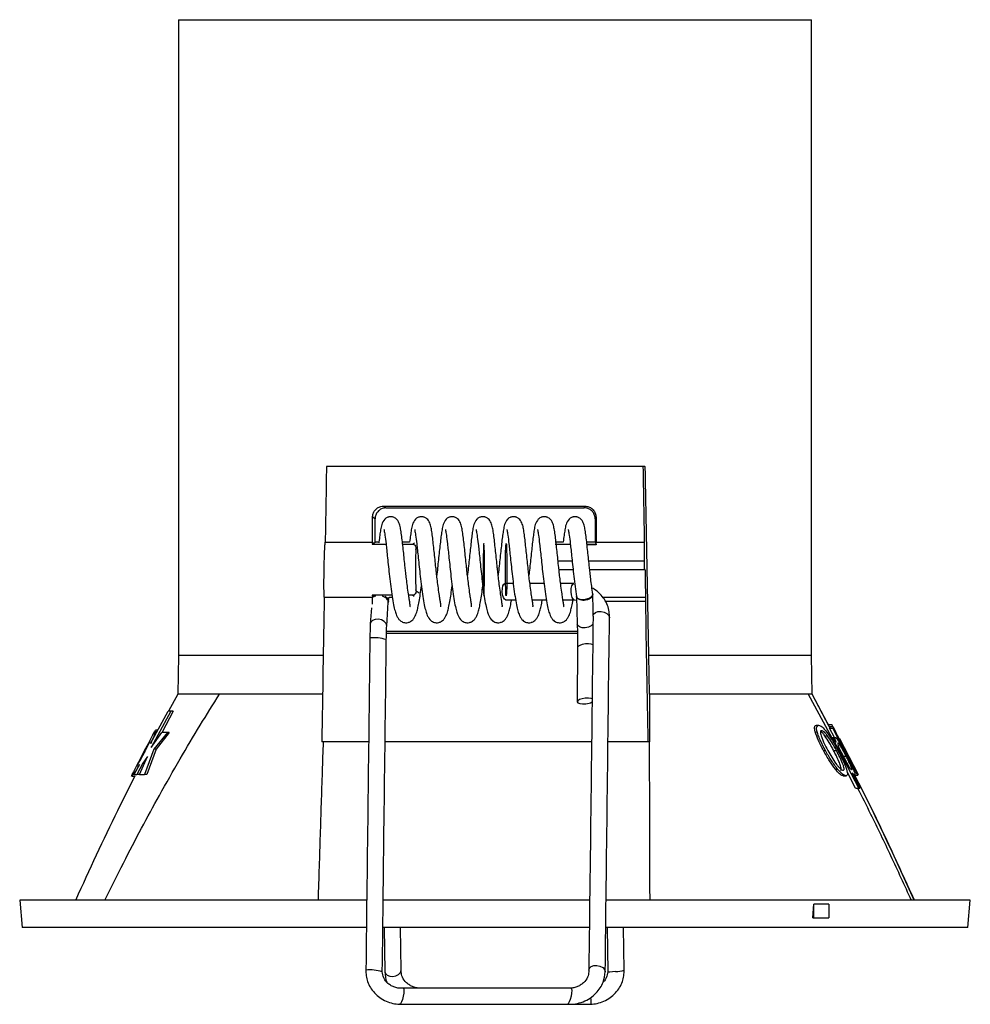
# Model space of a CAD drawing. Header units: millimetres. Extents: x 20 to 400, y 8 to 286.
# Tile 6 of 8: x 209 to 244, y 145 to 181. Entities that reach past the tile are written whole.
import ezdxf

# ---------------------------------------------------------------- set-up
doc = ezdxf.new("R2010")
doc.units = ezdxf.units.MM
doc.linetypes.add('CENTERX2', pattern=[20.32, 12.7, -2.54, 2.54, -2.54])

msp = doc.modelspace()

# ---------------------------------------------------------------- linework, layer by layer
at = {"color": 7, "linetype": 'Continuous', "lineweight": 25}
for p, q in [((215.145, 181.02), (215.145, 157.92)), ((215.145, 181.02), (238.145, 181.02)), ((238.145, 157.92), (238.145, 181.02)), ((232.019, 164.786), (220.524, 164.786)), ((232.09, 164.786), (232.019, 164.786)), ((232.231, 157.92), (232.114, 164.295)), ((222.289, 162.88), (222.195, 162.942)), ((222.289, 162.036), (222.289, 162.88)), ((230.314, 162.942), (230.285, 162.88)), ((230.285, 162.88), (230.286, 162.036)), ((220.476, 162.036), (222.194, 162.036)), ((222.194, 162.036), (222.181, 161.964)), ((222.181, 161.964), (222.289, 162.036)), ((222.428, 162.036), (222.289, 162.036)), ((223.544, 162.036), (223.283, 162.036)), ((223.291, 161.966), (223.647, 161.966)), ((223.779, 161.831), (223.775, 161.765)), ((223.775, 161.765), (223.781, 161.805)), ((223.781, 161.805), (223.779, 161.831)), ((229.122, 162.036), (228.861, 162.036)), ((230.286, 162.036), (229.976, 162.036)), ((230.286, 162.036), (230.318, 161.966)), ((230.315, 162.036), (232.068, 162.036)), ((230.32, 161.945), (230.315, 162.036)), ((229.486, 161.036), (228.97, 161.036)), ((232.073, 161.036), (230.088, 161.036)), ((232.093, 161.036), (232.073, 161.036)), ((223.78, 160.269), (223.774, 160.306)), ((223.774, 160.306), (223.777, 160.245)), ((223.78, 160.269), (223.777, 160.244)), ((227.307, 160.541), (227.009, 160.541)), ((228.423, 160.541), (227.912, 160.541)), ((229.508, 160.541), (229.027, 160.541)), ((220.442, 160.036), (222.192, 160.036)), ((222.179, 160.11), (222.192, 160.036)), ((222.179, 160.11), (222.232, 160.075)), ((222.192, 159.78), (222.192, 160.036)), ((222.766, 159.846), (222.798, 160.036)), ((222.798, 160.036), (222.913, 160.036)), ((223.645, 160.108), (223.509, 160.108)), ((227.026, 159.941), (227.392, 159.941)), ((227.997, 159.941), (228.508, 159.941)), ((229.112, 159.941), (229.525, 159.941)), ((229.525, 159.941), (229.605, 159.929)), ((229.601, 160.07), (229.632, 159.062)), ((229.601, 160.07), (229.601, 160.069)), ((230.193, 160.136), (230.191, 160.16)), ((230.214, 159.569), (230.196, 160.143)), ((230.561, 160.036), (232.108, 160.036)), ((232.108, 160.036), (232.111, 160.036)), ((222.156, 159.656), (222.116, 159.064)), ((222.711, 158.989), (222.769, 159.86)), ((229.639, 158.211), (229.632, 156.239)), ((215.145, 157.92), (215.12, 156.517)), ((220.405, 157.92), (215.145, 157.92)), ((232.235, 157.92), (232.231, 157.92)), ((238.145, 157.92), (232.235, 157.92)), ((238.145, 157.92), (232.24, 157.92)), ((238.169, 156.517), (238.145, 157.92)), ((215.12, 156.517), (214.79, 155.895)), ((216.641, 156.517), (215.12, 156.517)), ((220.381, 156.517), (216.641, 156.517)), ((232.259, 156.517), (232.26, 154.786)), ((238.024, 156.517), (232.259, 156.517)), ((238.024, 156.517), (238.881, 154.924)), ((238.164, 156.517), (238.024, 156.517)), ((238.169, 156.517), (238.164, 156.517)), ((238.786, 155.336), (238.169, 156.517)), ((214.138, 154.724), (214.77, 155.895)), ((214.873, 155.895), (214.158, 154.582)), ((214.961, 155.895), (214.552, 155.134)), ((214.873, 155.895), (214.77, 155.895)), ((214.961, 155.895), (214.873, 155.895)), ((238.316, 155.387), (238.4, 155.387)), ((238.759, 155.409), (238.874, 155.409)), ((238.97, 154.944), (238.795, 155.276)), ((238.795, 155.276), (238.912, 155.276)), ((238.832, 155.276), (238.797, 155.343)), ((238.797, 155.343), (238.914, 155.343)), ((238.909, 155.343), (238.874, 155.409)), ((239.112, 154.9), (238.912, 155.276)), ((238.928, 155.276), (238.912, 155.276)), ((239.032, 155.121), (238.914, 155.343)), ((238.916, 155.343), (238.914, 155.343)), ((238.928, 155.276), (239.128, 154.9)), ((214.158, 154.582), (214.543, 155.116)), ((214.748, 155.116), (214.254, 154.52)), ((214.398, 155.205), (214.316, 155.205)), ((214.814, 155.116), (214.34, 154.52)), ((214.748, 155.116), (214.543, 155.116)), ((214.814, 155.116), (214.748, 155.116)), ((238.274, 155.147), (238.346, 155.147)), ((238.624, 155.004), (238.72, 155.004)), ((238.85, 154.9), (238.918, 154.9)), ((238.891, 154.944), (239.004, 154.944)), ((239.857, 153.105), (238.918, 154.9)), ((238.961, 154.9), (238.918, 154.9)), ((238.961, 154.9), (239.03, 154.77)), ((239.141, 154.9), (239.025, 155.121)), ((239.032, 155.121), (239.034, 155.121)), ((239.054, 154.9), (239.098, 154.9)), ((239.191, 154.722), (239.098, 154.9)), ((239.112, 154.9), (239.098, 154.9)), ((239.146, 154.9), (239.128, 154.9)), ((239.146, 154.9), (239.24, 154.722)), ((239.146, 154.9), (239.15, 154.9)), ((239.829, 153.593), (239.15, 154.9)), ((239.15, 154.9), (239.151, 154.9)), ((239.151, 154.9), (239.83, 153.593)), ((222.049, 154.786), (220.351, 154.786)), ((230.157, 154.786), (222.649, 154.786)), ((232.196, 154.786), (230.751, 154.786)), ((232.26, 154.786), (232.196, 154.786)), ((239.123, 154.594), (239.517, 153.843)), ((239.191, 154.722), (239.205, 154.722)), ((239.583, 153.997), (239.205, 154.722)), ((239.221, 154.722), (239.24, 154.722)), ((239.221, 154.722), (239.544, 154.104)), ((213.738, 153.59), (214.019, 154.248)), ((214.019, 154.248), (213.856, 154.012)), ((214.254, 154.52), (213.913, 153.59)), ((214.34, 154.52), (213.993, 153.59)), ((214.34, 154.52), (214.254, 154.52)), ((238.575, 154.467), (238.647, 154.467)), ((238.943, 154.467), (239.045, 154.467)), ((239.276, 154.268), (239.396, 154.268)), ((213.544, 153.59), (213.738, 153.964)), ((213.856, 154.012), (213.634, 153.59)), ((213.918, 154.012), (213.856, 154.012)), ((239.556, 153.997), (239.583, 153.997)), ((213.452, 153.532), (213.57, 153.532)), ((213.544, 153.59), (213.634, 153.59)), ((213.738, 153.59), (213.634, 153.59)), ((213.738, 153.59), (213.913, 153.59)), ((213.993, 153.59), (213.913, 153.59)), ((239.006, 153.789), (239.09, 153.789)), ((239.294, 153.548), (239.393, 153.548)), ((239.74, 153.105), (239.439, 153.687)), ((239.611, 153.662), (239.897, 153.105)), ((239.658, 153.571), (239.712, 153.571)), ((239.712, 153.814), (239.711, 153.814)), ((239.712, 153.814), (239.817, 153.609)), ((239.712, 153.571), (239.827, 153.571)), ((239.817, 153.609), (239.827, 153.571)), ((239.829, 153.593), (239.83, 153.593)), ((239.74, 153.105), (239.857, 153.105)), ((239.857, 153.105), (239.897, 153.105)), ((209.381, 149.036), (209.469, 148.036)), ((221.98, 149.036), (209.381, 149.036)), ((230.087, 149.036), (222.582, 149.036)), ((243.901, 149.036), (230.685, 149.036)), ((238.19, 148.386), (238.22, 148.886)), ((238.765, 148.886), (238.22, 148.886)), ((238.22, 148.386), (238.22, 148.886)), ((238.765, 148.886), (238.765, 148.386)), ((243.82, 148.036), (243.908, 149.036)), ((243.908, 149.036), (243.901, 149.036)), ((238.19, 148.386), (238.22, 148.386)), ((238.22, 148.386), (238.765, 148.386)), ((221.968, 148.036), (209.469, 148.036)), ((230.075, 148.036), (222.57, 148.036)), ((222.622, 148.036), (222.641, 146.429)), ((223.237, 146.487), (223.218, 148.036)), ((243.813, 148.036), (230.672, 148.036)), ((230.718, 148.036), (230.737, 146.426)), ((231.334, 146.489), (231.315, 148.036)), ((243.82, 148.036), (243.813, 148.036)), ((230.137, 145.427), (230.126, 145.494))]:
    msp.add_line(p, q, dxfattribs=at)
at = {"color": 8, "linetype": 'Continuous', "lineweight": 25}
for p, q in [((223.647, 161.966), (223.716, 162.012)), ((228.832, 161.968), (229.381, 161.967)), ((229.383, 161.947), (228.842, 161.947)), ((229.984, 161.967), (230.318, 161.966)), ((230.32, 161.945), (229.987, 161.946)), ((228.935, 161.363), (229.451, 161.363)), ((230.054, 161.363), (232.06, 161.363)), ((223.78, 160.269), (223.888, 160.197)), ((223.714, 160.062), (223.645, 160.108)), ((232.106, 159.886), (230.657, 159.886)), ((238.813, 155.276), (238.164, 156.517))]:
    msp.add_line(p, q, dxfattribs=at)
at = {"color": 7, "linetype": 'Continuous', "lineweight": 25, "flags": 128}
for points in [[(222.591, 163.347), (222.638, 163.316), (222.684, 163.286)], [(229.883, 163.286), (229.897, 163.316), (229.911, 163.347)], [(222.194, 162.036), (222.195, 162.489), (222.195, 162.942)], [(230.314, 162.942), (230.314, 162.489), (230.315, 162.036)], [(227.026, 159.941), (226.985, 159.963), (226.948, 160.027), (226.921, 160.123), (226.909, 160.238), (226.913, 160.353), (226.934, 160.451), (226.967, 160.517), (227.007, 160.541), (227.009, 160.541)], [(229.525, 159.941), (229.484, 159.963), (229.447, 160.027), (229.42, 160.123), (229.408, 160.238), (229.412, 160.353), (229.433, 160.451), (229.466, 160.517), (229.507, 160.541), (229.508, 160.541)], [(222.711, 158.991), (222.711, 159.003), (222.686, 159.085), (222.62, 159.158), (222.522, 159.212), (222.408, 159.236), (222.294, 159.229), (222.199, 159.191), (222.136, 159.128), (222.116, 159.065)], [(230.207, 159.351), (230.228, 159.42), (230.29, 159.48), (230.385, 159.516), (230.499, 159.523), (230.613, 159.499), (230.711, 159.448), (230.778, 159.378), (230.803, 159.299), (230.803, 159.292)], [(230.208, 159.065), (230.201, 159.055), (230.135, 158.994), (230.037, 158.948), (229.922, 158.925), (229.809, 158.928), (229.714, 158.956), (229.652, 159.006), (229.632, 159.062)], [(230.197, 158.313), (230.143, 158.331), (230.045, 158.343), (229.93, 158.339), (229.816, 158.32), (229.721, 158.288), (229.659, 158.249), (229.639, 158.211)], [(232.259, 156.517), (232.247, 157.217), (232.235, 157.92)], [(230.176, 156.348), (230.136, 156.359), (230.038, 156.371), (229.923, 156.367), (229.809, 156.348), (229.714, 156.316), (229.652, 156.277), (229.633, 156.236), (229.658, 156.2), (229.726, 156.174), (229.824, 156.163), (229.939, 156.167), (229.939, 156.167)], [(222.641, 146.429), (222.662, 146.36), (222.724, 146.3), (222.819, 146.264), (222.933, 146.257)], [(222.933, 146.257), (223.047, 146.281), (223.145, 146.332), (223.212, 146.402), (223.237, 146.481), (223.237, 146.487)], [(230.052, 146.482), (230.073, 146.556), (230.135, 146.616), (230.23, 146.652), (230.344, 146.659), (230.458, 146.635), (230.556, 146.584), (230.623, 146.514), (230.648, 146.435), (230.648, 146.425)], [(231.027, 146.435), (230.914, 146.425), (230.819, 146.42), (230.757, 146.42), (230.738, 146.427), (230.738, 146.427)], [(223.305, 145.832), (223.306, 145.832), (223.328, 145.809), (223.337, 145.746), (223.331, 145.651), (223.312, 145.539), (223.282, 145.427), (223.246, 145.332), (223.209, 145.269), (223.177, 145.246), (223.176, 145.247)], [(229.403, 145.832), (229.404, 145.832), (229.426, 145.809), (229.435, 145.746), (229.429, 145.651), (229.409, 145.539), (229.379, 145.427), (229.343, 145.332), (229.307, 145.269), (229.275, 145.246), (229.274, 145.246)], [(230.112, 145.246), (230.112, 145.246), (230.134, 145.269), (230.142, 145.332), (230.137, 145.427)]]:
    msp.add_lwpolyline(points, dxfattribs=at)
at = {"color": 7, "linetype": 'CENTERX2', "flags": 128}
for points in [[(226.264, 160.932), (226.263, 161.304), (226.258, 161.636), (226.25, 161.877), (226.24, 161.989), (226.23, 161.956), (226.221, 161.784), (226.214, 161.497), (226.211, 161.14), (226.212, 160.767), (226.217, 160.436), (226.225, 160.195), (226.235, 160.083), (226.245, 160.115), (226.254, 160.288), (226.261, 160.575), (226.264, 160.932)], [(227.025, 160.932), (227.026, 161.304), (227.031, 161.636), (227.039, 161.877), (227.049, 161.989), (227.059, 161.956), (227.068, 161.784), (227.075, 161.497), (227.078, 161.14), (227.077, 160.767), (227.072, 160.436), (227.064, 160.195), (227.054, 160.083), (227.044, 160.115), (227.035, 160.288), (227.028, 160.575), (227.025, 160.932)]]:
    msp.add_lwpolyline(points, dxfattribs=at)
at = {"color": 7, "linetype": 'Continuous', "lineweight": 25}
for centre, radius, start, end in [((222.255, 157.151), 1.416, 71.8013, 96.2558), ((229.901, 156.766), 0.601, 273.6083, 297.0108), ((142.585, 103.915), 109.2, 27.9646, 28.09628), ((310.709, 103.915), 109.2, 152.08195, 152.86779), ((222.105, 145.057), 1.441, 71.9369, 95.9753), ((231.014, 147.394), 0.959, 270.771, 289.4617)]:
    msp.add_arc(centre, radius, start, end, dxfattribs=at)
for major_axis, start_param, end_param in [((14.494, 830.704), 1.978562, 1.982171), ((-14.494, 830.704), 1.978545, 1.982154), ((-14.244, 816.382), 1.991162, 1.992504), ((14.494, 830.704), 1.9848, 1.991713), ((-14.494, 830.704), 1.98498, 1.991696)]:
    msp.add_ellipse((226.645, 494.203), major_axis=major_axis, ratio=0.000489, start_param=start_param, end_param=end_param, dxfattribs=at)
for points, knots in [([(232.114, 164.295), (232.114, 164.312), (232.113, 164.379), (232.11, 164.493), (232.105, 164.62), (232.099, 164.722), (232.094, 164.778), (232.091, 164.784), (232.09, 164.786)], [0, 0, 0, 0, 0.063923, 0.240275, 0.423918, 0.626866, 0.855373, 1, 1, 1, 1]), ([(222.195, 162.942), (222.199, 162.987), (222.208, 163.076), (222.274, 163.195), (222.371, 163.287), (222.483, 163.339), (222.559, 163.345), (222.591, 163.347)], [0, 0, 0, 0, 0.2080057, 0.4158614, 0.6276138, 0.8447757, 1, 1, 1, 1]), ([(222.684, 163.286), (222.638, 163.281), (222.548, 163.272), (222.428, 163.199), (222.338, 163.092), (222.294, 162.978), (222.29, 162.906), (222.289, 162.88)], [0, 0, 0, 0, 0.220584, 0.441115, 0.662309, 0.879456, 1, 1, 1, 1]), ([(222.591, 163.347), (222.978, 163.347), (223.755, 163.346), (224.955, 163.345), (226.175, 163.345), (227.416, 163.345), (228.668, 163.346), (229.496, 163.347), (229.911, 163.347)], [0, 0, 0, 0, 0.16227, 0.325667, 0.491138, 0.657804, 0.828249, 1, 1, 1, 1]), ([(222.684, 163.286), (222.99, 163.286), (223.604, 163.286), (224.552, 163.286), (225.516, 163.286), (226.451, 163.286), (227.342, 163.286), (228.193, 163.286), (229.043, 163.286), (229.603, 163.286), (229.883, 163.286)], [0, 0, 0, 0, 0.131284, 0.262568, 0.396643, 0.530718, 0.647075, 0.763431, 0.881716, 1, 1, 1, 1]), ([(230.285, 162.88), (230.281, 162.925), (230.272, 163.014), (230.206, 163.134), (230.107, 163.226), (229.993, 163.278), (229.915, 163.284), (229.883, 163.286)], [0, 0, 0, 0, 0.207619, 0.415045, 0.627378, 0.846062, 1, 1, 1, 1]), ([(229.911, 163.347), (229.957, 163.342), (230.049, 163.333), (230.171, 163.261), (230.262, 163.156), (230.308, 163.042), (230.312, 162.969), (230.314, 162.942)], [0, 0, 0, 0, 0.219479, 0.438931, 0.658509, 0.874376, 1, 1, 1, 1]), ([(223.556, 159.691), (223.56, 159.695), (223.568, 159.703), (223.562, 159.756), (223.551, 159.838), (223.529, 159.971), (223.501, 160.155), (223.463, 160.422), (223.43, 160.686), (223.403, 160.919), (223.378, 161.157), (223.35, 161.418), (223.319, 161.711), (223.288, 161.993), (223.258, 162.254), (223.225, 162.476), (223.196, 162.644), (223.138, 162.798), (223.06, 162.886), (223.008, 162.922), (222.968, 162.941), (222.919, 162.955), (222.87, 162.962), (222.822, 162.961), (222.767, 162.949), (222.696, 162.922), (222.61, 162.855), (222.521, 162.68), (222.49, 162.496), (222.458, 162.291), (222.438, 162.124), (222.427, 162.022), (222.426, 162.013)], [0, 0, 0, 0, 0.0251341, 0.0519527, 0.083786, 0.120701, 0.1624584, 0.2117201, 0.2546844, 0.2905069, 0.3189152, 0.3634607, 0.4100826, 0.4588849, 0.5092162, 0.5624009, 0.6154801, 0.6643676, 0.6869424, 0.703791, 0.7145457, 0.7208811, 0.7289495, 0.739441, 0.7464043, 0.7556843, 0.7843656, 0.8440574, 0.8958043, 0.9459635, 0.9951806, 1, 1, 1, 1]), ([(224.672, 159.691), (224.676, 159.695), (224.683, 159.703), (224.678, 159.756), (224.666, 159.838), (224.645, 159.971), (224.617, 160.155), (224.579, 160.422), (224.546, 160.686), (224.519, 160.919), (224.493, 161.157), (224.466, 161.418), (224.434, 161.711), (224.403, 161.993), (224.374, 162.254), (224.341, 162.476), (224.311, 162.644), (224.254, 162.798), (224.176, 162.886), (224.123, 162.922), (224.083, 162.941), (224.035, 162.955), (223.986, 162.962), (223.938, 162.961), (223.883, 162.949), (223.812, 162.922), (223.725, 162.855), (223.637, 162.68), (223.606, 162.496), (223.574, 162.291), (223.554, 162.131), (223.544, 162.037), (223.544, 162.036)], [0, 0, 0, 0, 0.025238, 0.052168, 0.084134, 0.121202, 0.163133, 0.212599, 0.255741, 0.291713, 0.320239, 0.364969, 0.411785, 0.46079, 0.51133, 0.564735, 0.618035, 0.667125, 0.689794, 0.706712, 0.717511, 0.723873, 0.731975, 0.74251, 0.749502, 0.758821, 0.787621, 0.847561, 0.899522, 0.94989, 0.999311, 1, 1, 1, 1]), ([(225.787, 159.691), (225.791, 159.695), (225.799, 159.703), (225.793, 159.756), (225.782, 159.838), (225.761, 159.971), (225.732, 160.155), (225.695, 160.422), (225.661, 160.686), (225.634, 160.919), (225.609, 161.157), (225.582, 161.418), (225.55, 161.711), (225.519, 161.993), (225.489, 162.254), (225.456, 162.476), (225.427, 162.644), (225.37, 162.798), (225.292, 162.886), (225.239, 162.922), (225.199, 162.941), (225.151, 162.955), (225.102, 162.962), (225.053, 162.961), (224.999, 162.949), (224.927, 162.922), (224.841, 162.855), (224.752, 162.68), (224.721, 162.496), (224.69, 162.293), (224.66, 162.046), (224.631, 161.772), (224.599, 161.477), (224.566, 161.176), (224.544, 160.958), (224.531, 160.847), (224.529, 160.833)], [0, 0, 0, 0, 0.021128, 0.043672, 0.070431, 0.101462, 0.136564, 0.177974, 0.21409, 0.244202, 0.268083, 0.305528, 0.344719, 0.385742, 0.428051, 0.472759, 0.517377, 0.558473, 0.577449, 0.591612, 0.600653, 0.605978, 0.612761, 0.62158, 0.627433, 0.635234, 0.659344, 0.709521, 0.75302, 0.795184, 0.836557, 0.87727, 0.917459, 0.956295, 0.994187, 1, 1, 1, 1]), ([(226.903, 159.691), (226.907, 159.695), (226.915, 159.703), (226.909, 159.756), (226.897, 159.838), (226.876, 159.971), (226.848, 160.155), (226.81, 160.422), (226.777, 160.686), (226.75, 160.919), (226.725, 161.157), (226.697, 161.418), (226.666, 161.711), (226.635, 161.993), (226.605, 162.254), (226.572, 162.476), (226.543, 162.644), (226.485, 162.798), (226.407, 162.886), (226.355, 162.922), (226.315, 162.941), (226.266, 162.955), (226.217, 162.962), (226.169, 162.961), (226.114, 162.949), (226.043, 162.922), (225.957, 162.855), (225.868, 162.68), (225.837, 162.496), (225.805, 162.293), (225.776, 162.046), (225.746, 161.772), (225.715, 161.477), (225.682, 161.176), (225.66, 160.958), (225.647, 160.847), (225.645, 160.833)], [0, 0, 0, 0, 0.0211279, 0.0436719, 0.0704311, 0.1014621, 0.1365638, 0.1779736, 0.2140897, 0.2442023, 0.2680826, 0.3055279, 0.3447186, 0.3857422, 0.4280511, 0.4727585, 0.5173774, 0.5584725, 0.5774491, 0.5916121, 0.6006526, 0.6059782, 0.6127606, 0.6215797, 0.6274333, 0.635234, 0.6593438, 0.7095211, 0.7530201, 0.7951843, 0.8365565, 0.8772698, 0.9174586, 0.9562949, 0.9941873, 1, 1, 1, 1]), ([(228.019, 159.691), (228.022, 159.695), (228.03, 159.703), (228.025, 159.756), (228.013, 159.838), (227.992, 159.971), (227.963, 160.155), (227.926, 160.422), (227.893, 160.686), (227.866, 160.919), (227.84, 161.157), (227.813, 161.418), (227.781, 161.711), (227.75, 161.993), (227.721, 162.254), (227.688, 162.476), (227.658, 162.644), (227.601, 162.798), (227.523, 162.886), (227.47, 162.922), (227.43, 162.941), (227.382, 162.955), (227.333, 162.962), (227.284, 162.961), (227.23, 162.949), (227.159, 162.922), (227.072, 162.855), (226.984, 162.68), (226.953, 162.496), (226.921, 162.293), (226.891, 162.046), (226.862, 161.772), (226.83, 161.477), (226.798, 161.176), (226.775, 160.958), (226.762, 160.847), (226.76, 160.833)], [0, 0, 0, 0, 0.021128, 0.043672, 0.070431, 0.101462, 0.136564, 0.177974, 0.21409, 0.244202, 0.268083, 0.305528, 0.344719, 0.385742, 0.428051, 0.472759, 0.517377, 0.558473, 0.577449, 0.591612, 0.600653, 0.605978, 0.612761, 0.62158, 0.627433, 0.635234, 0.659344, 0.709521, 0.75302, 0.795184, 0.836557, 0.87727, 0.917459, 0.956295, 0.994187, 1, 1, 1, 1]), ([(229.08, 160.155), (229.066, 160.247), (229.042, 160.419), (229.008, 160.687), (228.981, 160.919), (228.956, 161.157), (228.928, 161.418), (228.897, 161.711), (228.866, 161.993), (228.836, 162.254), (228.803, 162.476), (228.774, 162.644), (228.717, 162.798), (228.639, 162.886), (228.586, 162.922), (228.546, 162.941), (228.497, 162.955), (228.449, 162.962), (228.4, 162.961), (228.345, 162.949), (228.274, 162.922), (228.188, 162.855), (228.099, 162.68), (228.068, 162.496), (228.037, 162.293), (228.007, 162.046), (227.978, 161.772), (227.946, 161.477), (227.913, 161.176), (227.891, 160.958), (227.878, 160.847), (227.876, 160.833)], [0, 0, 0, 0, 0.047959, 0.089788, 0.124663, 0.15232, 0.195688, 0.241077, 0.288589, 0.33759, 0.389368, 0.441044, 0.488639, 0.510617, 0.52702, 0.537491, 0.543659, 0.551514, 0.561728, 0.568507, 0.577542, 0.605465, 0.663578, 0.713957, 0.76279, 0.810706, 0.857858, 0.904404, 0.949382, 0.993268, 1, 1, 1, 1]), ([(230.195, 160.155), (230.182, 160.247), (230.157, 160.419), (230.124, 160.687), (230.097, 160.919), (230.071, 161.157), (230.044, 161.418), (230.012, 161.711), (229.982, 161.993), (229.952, 162.254), (229.919, 162.476), (229.889, 162.644), (229.832, 162.798), (229.754, 162.886), (229.701, 162.922), (229.661, 162.941), (229.613, 162.955), (229.564, 162.962), (229.516, 162.961), (229.461, 162.949), (229.39, 162.922), (229.304, 162.855), (229.215, 162.68), (229.184, 162.496), (229.152, 162.291), (229.132, 162.131), (229.122, 162.037), (229.122, 162.036)], [0, 0, 0, 0, 0.059109, 0.110661, 0.153644, 0.187731, 0.241181, 0.297123, 0.35568, 0.416072, 0.479888, 0.543578, 0.602237, 0.629325, 0.649541, 0.662445, 0.670047, 0.679729, 0.692317, 0.700672, 0.711807, 0.746222, 0.817846, 0.879937, 0.940122, 0.999177, 1, 1, 1, 1]), ([(222.612, 162.494), (222.613, 162.486), (222.616, 162.466), (222.65, 162.288), (222.68, 162.033), (222.712, 161.74), (222.742, 161.461), (222.776, 161.138), (222.814, 160.783), (222.859, 160.409), (222.892, 160.181), (222.908, 160.064)], [0, 0, 0, 0, 0.075522, 0.193736, 0.344649, 0.432273, 0.529388, 0.634447, 0.746877, 0.869656, 1, 1, 1, 1]), ([(223.728, 162.494), (223.729, 162.486), (223.732, 162.466), (223.765, 162.288), (223.796, 162.033), (223.828, 161.74), (223.858, 161.461), (223.892, 161.138), (223.93, 160.783), (223.975, 160.409), (224.007, 160.181), (224.024, 160.064)], [0, 0, 0, 0, 0.0755215, 0.1937356, 0.3446488, 0.4322733, 0.5293878, 0.6344469, 0.7468768, 0.8696558, 1, 1, 1, 1]), ([(224.844, 162.494), (224.845, 162.486), (224.848, 162.466), (224.881, 162.288), (224.911, 162.033), (224.943, 161.74), (224.974, 161.461), (225.008, 161.138), (225.045, 160.783), (225.091, 160.409), (225.123, 160.181), (225.14, 160.064)], [0, 0, 0, 0, 0.0755215, 0.1937356, 0.3446488, 0.4322733, 0.5293878, 0.634447, 0.7468768, 0.8696558, 1, 1, 1, 1]), ([(225.959, 162.494), (225.96, 162.486), (225.963, 162.466), (225.996, 162.288), (226.027, 162.033), (226.059, 161.74), (226.089, 161.461), (226.123, 161.138), (226.161, 160.783), (226.206, 160.409), (226.239, 160.181), (226.255, 160.064)], [0, 0, 0, 0, 0.0755216, 0.1937356, 0.3446489, 0.4322734, 0.529388, 0.6344471, 0.7468771, 0.869656, 1, 1, 1, 1]), ([(227.075, 162.494), (227.076, 162.486), (227.079, 162.466), (227.112, 162.288), (227.143, 162.033), (227.175, 161.74), (227.205, 161.461), (227.239, 161.138), (227.277, 160.783), (227.322, 160.409), (227.354, 160.181), (227.371, 160.064)], [0, 0, 0, 0, 0.075522, 0.193736, 0.344649, 0.432273, 0.529388, 0.634447, 0.746877, 0.869656, 1, 1, 1, 1]), ([(228.19, 162.494), (228.192, 162.486), (228.195, 162.466), (228.228, 162.288), (228.258, 162.033), (228.29, 161.74), (228.32, 161.461), (228.355, 161.138), (228.392, 160.783), (228.438, 160.409), (228.47, 160.181), (228.486, 160.064)], [0, 0, 0, 0, 0.075522, 0.193736, 0.344649, 0.432273, 0.529388, 0.634447, 0.746877, 0.869656, 1, 1, 1, 1]), ([(229.306, 162.494), (229.307, 162.486), (229.31, 162.466), (229.343, 162.288), (229.374, 162.033), (229.406, 161.74), (229.436, 161.461), (229.47, 161.138), (229.508, 160.783), (229.553, 160.409), (229.585, 160.181), (229.602, 160.064)], [0, 0, 0, 0, 0.075522, 0.193736, 0.344649, 0.432273, 0.529388, 0.634447, 0.746877, 0.869656, 1, 1, 1, 1]), ([(220.442, 160.036), (220.439, 160.088), (220.434, 160.191), (220.432, 160.485), (220.434, 160.831), (220.44, 161.186), (220.448, 161.51), (220.459, 161.784), (220.469, 161.954), (220.474, 162.015), (220.476, 162.036)], [0, 0, 0, 0, 0.146212, 0.292911, 0.430035, 0.557097, 0.679629, 0.80369, 0.93438, 1, 1, 1, 1]), ([(222.181, 161.964), (222.342, 161.964), (222.51, 161.965), (222.68, 161.965), (222.687, 161.965)], [0, 0, 0, 0, 0.958692, 1, 1, 1, 1]), ([(223.647, 161.966), (223.656, 161.966), (223.676, 161.965), (223.709, 161.952), (223.749, 161.921), (223.773, 161.877), (223.777, 161.84), (223.779, 161.831)], [0, 0, 0, 0, 0.084833, 0.204983, 0.430983, 0.857476, 1, 1, 1, 1]), ([(223.775, 161.765), (223.772, 161.725), (223.763, 161.595), (223.753, 161.325), (223.75, 160.966), (223.756, 160.615), (223.767, 160.405), (223.773, 160.312), (223.774, 160.306)], [0, 0, 0, 0, 0.0997124, 0.3215923, 0.5425678, 0.7628821, 0.9833546, 1, 1, 1, 1]), ([(230.318, 161.966), (230.318, 161.964), (230.319, 161.96), (230.319, 161.949), (230.32, 161.945)], [0, 0, 0, 0, 0.709866, 1, 1, 1, 1]), ([(232.068, 162.036), (232.065, 161.985), (232.06, 161.883), (232.058, 161.628), (232.059, 161.436), (232.06, 161.363)], [0, 0, 0, 0, 0.381759, 0.764822, 1, 1, 1, 1]), ([(232.06, 161.363), (232.06, 161.338), (232.06, 161.287), (232.062, 161.208), (232.065, 161.137), (232.067, 161.08), (232.07, 161.043), (232.072, 161.038), (232.073, 161.036)], [0, 0, 0, 0, 0.160096, 0.320198, 0.481091, 0.649912, 0.831213, 1, 1, 1, 1]), ([(222.908, 160.064), (222.925, 159.96), (222.956, 159.765), (223.009, 159.543), (223.063, 159.384), (223.119, 159.276), (223.182, 159.201), (223.249, 159.151), (223.317, 159.122), (223.403, 159.107), (223.476, 159.114), (223.548, 159.137), (223.598, 159.165), (223.663, 159.22), (223.741, 159.328), (223.805, 159.49), (223.848, 159.665), (223.891, 159.881), (223.931, 160.142), (223.958, 160.348), (223.971, 160.449)], [0, 0, 0, 0, 0.095352, 0.179436, 0.250341, 0.307709, 0.352338, 0.388044, 0.416721, 0.438514, 0.470403, 0.485895, 0.514636, 0.557672, 0.606478, 0.688878, 0.758104, 0.83417, 0.918422, 1, 1, 1, 1]), ([(224.024, 160.064), (224.041, 159.96), (224.072, 159.765), (224.125, 159.543), (224.179, 159.384), (224.235, 159.276), (224.297, 159.201), (224.365, 159.151), (224.433, 159.122), (224.518, 159.107), (224.591, 159.114), (224.664, 159.137), (224.714, 159.165), (224.779, 159.22), (224.857, 159.328), (224.92, 159.49), (224.963, 159.665), (225.006, 159.881), (225.047, 160.142), (225.074, 160.348), (225.087, 160.449)], [0, 0, 0, 0, 0.095352, 0.179436, 0.250341, 0.307709, 0.352338, 0.388044, 0.416721, 0.438514, 0.470403, 0.485895, 0.514636, 0.557672, 0.606478, 0.688878, 0.758104, 0.83417, 0.918422, 1, 1, 1, 1]), ([(225.14, 160.064), (225.156, 159.96), (225.188, 159.765), (225.241, 159.543), (225.295, 159.384), (225.351, 159.276), (225.413, 159.201), (225.48, 159.151), (225.548, 159.122), (225.634, 159.107), (225.707, 159.114), (225.78, 159.137), (225.83, 159.165), (225.895, 159.22), (225.973, 159.328), (226.036, 159.49), (226.079, 159.665), (226.122, 159.881), (226.162, 160.142), (226.189, 160.348), (226.203, 160.449)], [0, 0, 0, 0, 0.095352, 0.179436, 0.250341, 0.307708, 0.352338, 0.388044, 0.416722, 0.438514, 0.470403, 0.485895, 0.514636, 0.557672, 0.606478, 0.688878, 0.758104, 0.83417, 0.918422, 1, 1, 1, 1]), ([(230.803, 159.289), (230.801, 159.363), (230.799, 159.517), (230.735, 159.747), (230.623, 159.971), (230.456, 160.17), (230.299, 160.306), (230.191, 160.358), (230.165, 160.37)], [0, 0, 0, 0, 0.1700007, 0.3513476, 0.5417382, 0.7379307, 0.9359797, 1, 1, 1, 1]), ([(222.902, 160.108), (222.828, 160.109), (222.585, 160.109), (222.345, 160.109), (222.179, 160.11)], [0, 0, 0, 0, 0.304834, 1, 1, 1, 1]), ([(223.777, 160.244), (223.774, 160.227), (223.767, 160.182), (223.736, 160.14), (223.695, 160.117), (223.67, 160.109), (223.652, 160.108), (223.645, 160.108)], [0, 0, 0, 0, 0.275241, 0.692677, 0.823078, 0.932077, 1, 1, 1, 1]), ([(226.255, 160.064), (226.272, 159.96), (226.303, 159.765), (226.356, 159.543), (226.41, 159.384), (226.466, 159.276), (226.528, 159.201), (226.596, 159.151), (226.664, 159.122), (226.75, 159.107), (226.823, 159.114), (226.895, 159.137), (226.945, 159.165), (227.01, 159.22), (227.088, 159.328), (227.152, 159.489), (227.195, 159.666), (227.226, 159.815), (227.242, 159.92), (227.245, 159.941)], [0, 0, 0, 0, 0.111723, 0.210243, 0.293322, 0.360539, 0.412831, 0.454667, 0.488268, 0.513802, 0.551165, 0.569317, 0.602994, 0.653417, 0.710603, 0.80715, 0.888262, 0.977387, 1, 1, 1, 1]), ([(227.371, 160.064), (227.388, 159.96), (227.419, 159.765), (227.472, 159.543), (227.526, 159.384), (227.582, 159.276), (227.644, 159.201), (227.712, 159.151), (227.78, 159.122), (227.865, 159.107), (227.938, 159.114), (228.011, 159.137), (228.061, 159.165), (228.126, 159.22), (228.204, 159.328), (228.267, 159.489), (228.31, 159.666), (228.342, 159.815), (228.358, 159.92), (228.361, 159.941)], [0, 0, 0, 0, 0.1117232, 0.2102433, 0.2933219, 0.3605386, 0.4128309, 0.4546669, 0.4882677, 0.513802, 0.5511655, 0.5693175, 0.6029934, 0.6534172, 0.7106029, 0.8071503, 0.8882615, 0.977387, 1, 1, 1, 1]), ([(228.486, 160.064), (228.503, 159.96), (228.535, 159.765), (228.588, 159.543), (228.641, 159.384), (228.698, 159.276), (228.76, 159.201), (228.827, 159.151), (228.895, 159.122), (228.981, 159.107), (229.054, 159.114), (229.126, 159.137), (229.177, 159.165), (229.242, 159.22), (229.319, 159.328), (229.383, 159.489), (229.426, 159.666), (229.457, 159.815), (229.473, 159.92), (229.476, 159.941)], [0, 0, 0, 0, 0.111723, 0.210243, 0.293322, 0.360539, 0.412831, 0.454667, 0.488268, 0.513802, 0.551166, 0.569318, 0.602993, 0.653417, 0.710603, 0.80715, 0.888262, 0.977387, 1, 1, 1, 1]), ([(229.134, 159.691), (229.138, 159.695), (229.146, 159.703), (229.14, 159.755), (229.129, 159.838), (229.108, 159.968), (229.089, 160.09), (229.08, 160.155)], [0, 0, 0, 0, 0.154711, 0.319791, 0.515738, 0.742965, 1, 1, 1, 1]), ([(232.108, 160.036), (232.107, 160.034), (232.106, 160.03), (232.105, 160), (232.105, 159.958), (232.105, 159.917), (232.106, 159.893), (232.106, 159.886)], [0, 0, 0, 0, 0.240432, 0.481298, 0.708858, 0.916, 1, 1, 1, 1]), ([(230.211, 159.364), (230.211, 159.363), (230.209, 159.363), (230.206, 159.371), (230.204, 159.391), (230.206, 159.437), (230.214, 159.499), (230.213, 159.548), (230.212, 159.569)], [0, 0, 0, 0, 0.04565, 0.132176, 0.252749, 0.441392, 0.76336, 1, 1, 1, 1]), ([(230.207, 159.351), (230.182, 157.274), (230.131, 152.987), (230.079, 148.698), (230.052, 146.487)], [0, 0, 0, 0, 0.484355, 1, 1, 1, 1]), ([(230.648, 146.429), (230.673, 148.506), (230.724, 152.793), (230.776, 157.082), (230.803, 159.293)], [0, 0, 0, 0, 0.484355, 1, 1, 1, 1]), ([(222.116, 159.065), (222.113, 159.001), (222.106, 158.875), (222.102, 158.665), (222.1, 158.56)], [0, 0, 0, 0, 0.50143, 1, 1, 1, 1]), ([(222.697, 158.496), (222.698, 158.599), (222.701, 158.803), (222.708, 158.927), (222.711, 158.989)], [0, 0, 0, 0, 0.501372, 1, 1, 1, 1]), ([(229.632, 159.062), (229.633, 159.005), (229.636, 158.889), (229.639, 158.674), (229.64, 158.443), (229.64, 158.288), (229.639, 158.211)], [0, 0, 0, 0, 0.2461327, 0.499551, 0.7531981, 1, 1, 1, 1]), ([(222.1, 158.56), (222.077, 156.611), (222.028, 152.588), (221.98, 148.564), (221.955, 146.489)], [0, 0, 0, 0, 0.484396, 1, 1, 1, 1]), ([(222.552, 146.426), (222.575, 148.375), (222.623, 152.398), (222.672, 156.422), (222.697, 158.496)], [0, 0, 0, 0, 0.484396, 1, 1, 1, 1]), ([(229.637, 158.786), (229.408, 158.786), (228.867, 158.786), (227.992, 158.786), (227.021, 158.786), (226.085, 158.786), (225.197, 158.786), (224.353, 158.786), (223.514, 158.786), (222.962, 158.786), (222.687, 158.786)], [0, 0, 0, 0, 0.100165, 0.236374, 0.375522, 0.514671, 0.634998, 0.755326, 0.877663, 1, 1, 1, 1]), ([(229.638, 158.721), (229.337, 158.721), (228.642, 158.722), (227.527, 158.722), (226.302, 158.723), (225.062, 158.723), (223.855, 158.722), (223.074, 158.721), (222.701, 158.721)], [0, 0, 0, 0, 0.131097, 0.303613, 0.478568, 0.65479, 0.835019, 1, 1, 1, 1]), ([(212.478, 149.036), (212.7, 149.485), (213.133, 150.359), (213.794, 151.625), (214.479, 152.887), (215.188, 154.136), (215.916, 155.364), (216.405, 156.142), (216.641, 156.517)], [0, 0, 0, 0, 0.175449, 0.341604, 0.500173, 0.678161, 0.844762, 1, 1, 1, 1]), ([(238.274, 155.147), (238.263, 155.205), (238.242, 155.312), (238.269, 155.379), (238.301, 155.384), (238.316, 155.387)], [0, 0, 0, 0, 0.397993, 0.738661, 1, 1, 1, 1]), ([(238.346, 155.147), (238.338, 155.185), (238.322, 155.26), (238.33, 155.364), (238.372, 155.378), (238.4, 155.387)], [0, 0, 0, 0, 0.2507518, 0.5008036, 1, 1, 1, 1]), ([(238.4, 155.387), (238.438, 155.377), (238.515, 155.356), (238.629, 155.217), (238.687, 155.147)], [0, 0, 0, 0, 0.499212, 1, 1, 1, 1]), ([(214.219, 155.043), (214.241, 155.084), (214.287, 155.169), (214.32, 155.215), (214.325, 155.194), (214.296, 155.1), (214.236, 154.942), (214.171, 154.797), (214.138, 154.724)], [0, 0, 0, 0, 0.154979, 0.324363, 0.493578, 0.66197, 0.831312, 1, 1, 1, 1]), ([(238.575, 154.467), (238.543, 154.528), (238.478, 154.65), (238.365, 154.886), (238.31, 155.045), (238.274, 155.147)], [0, 0, 0, 0, 0.263977, 0.528295, 1, 1, 1, 1]), ([(238.647, 154.467), (238.585, 154.584), (238.493, 154.759), (238.395, 154.991), (238.362, 155.095), (238.346, 155.147)], [0, 0, 0, 0, 0.5030712, 0.7512521, 1, 1, 1, 1]), ([(238.51, 155.188), (238.5, 155.186), (238.479, 155.183), (238.463, 155.15), (238.465, 155.088), (238.48, 155.032), (238.487, 155.004)], [0, 0, 0, 0, 0.251026, 0.500781, 0.749619, 1, 1, 1, 1]), ([(238.487, 155.004), (238.502, 154.962), (238.531, 154.878), (238.613, 154.695), (238.686, 154.558), (238.734, 154.467)], [0, 0, 0, 0, 0.250552, 0.500254, 1, 1, 1, 1]), ([(238.624, 155.004), (238.594, 155.044), (238.544, 155.112), (238.504, 155.143), (238.488, 155.155)], [0, 0, 0, 0, 0.595603, 1, 1, 1, 1]), ([(238.72, 155.004), (238.699, 155.031), (238.658, 155.085), (238.6, 155.144), (238.549, 155.181), (238.523, 155.186), (238.51, 155.188)], [0, 0, 0, 0, 0.24905, 0.498828, 0.74783, 1, 1, 1, 1]), ([(238.943, 154.467), (238.918, 154.515), (238.866, 154.612), (238.76, 154.799), (238.678, 154.923), (238.624, 155.004)], [0, 0, 0, 0, 0.254077, 0.508484, 1, 1, 1, 1]), ([(238.687, 155.147), (238.758, 155.044), (238.9, 154.836), (239.034, 154.591), (239.102, 154.467)], [0, 0, 0, 0, 0.497477, 1, 1, 1, 1]), ([(239.045, 154.467), (238.993, 154.563), (238.889, 154.755), (238.776, 154.921), (238.72, 155.004)], [0, 0, 0, 0, 0.500384, 1, 1, 1, 1]), ([(238.881, 154.924), (238.881, 154.926), (238.881, 154.939), (238.887, 154.942), (238.891, 154.944)], [0, 0, 0, 0, 0.156278, 1, 1, 1, 1]), ([(239.03, 154.77), (239.016, 154.816), (238.995, 154.885), (238.991, 154.937), (239, 154.942), (239.004, 154.944)], [0, 0, 0, 0, 0.4985822, 0.7492751, 1, 1, 1, 1]), ([(239.004, 154.944), (239.012, 154.941), (239.027, 154.936), (239.068, 154.886), (239.119, 154.81), (239.194, 154.686), (239.294, 154.508), (239.372, 154.361), (239.411, 154.287)], [0, 0, 0, 0, 0.125339, 0.250126, 0.375056, 0.50048, 0.749677, 1, 1, 1, 1]), ([(214.124, 154.836), (214.124, 154.833), (214.123, 154.827), (214.104, 154.782), (214.078, 154.725), (214.035, 154.636), (213.974, 154.513), (213.895, 154.36), (213.815, 154.21), (213.737, 154.068), (213.678, 153.965), (213.645, 153.912), (213.633, 153.896), (213.637, 153.912), (213.657, 153.955), (213.684, 154.012), (213.728, 154.1), (213.791, 154.223), (213.87, 154.374), (213.949, 154.525), (214.025, 154.668), (214.082, 154.771), (214.115, 154.827), (214.121, 154.833), (214.124, 154.836)], [0, 0, 0, 0, 0.0312373, 0.0623878, 0.0936689, 0.125026, 0.1876583, 0.2503762, 0.3130997, 0.3757582, 0.438203, 0.4694384, 0.5004504, 0.5315025, 0.5626278, 0.593844, 0.6251751, 0.6876818, 0.75027, 0.8128504, 0.8753757, 0.9377276, 0.9688854, 1, 1, 1, 1]), ([(220.23, 149.036), (220.242, 149.439), (220.267, 150.227), (220.304, 151.398), (220.341, 152.551), (220.378, 153.684), (220.403, 154.425), (220.415, 154.786)], [0, 0, 0, 0, 0.206836, 0.403956, 0.605689, 0.808185, 1, 1, 1, 1]), ([(232.275, 149.036), (232.273, 149.44), (232.27, 150.229), (232.267, 151.4), (232.264, 152.553), (232.261, 153.686), (232.26, 154.427), (232.26, 154.786)], [0, 0, 0, 0, 0.207278, 0.404202, 0.606126, 0.808829, 1, 1, 1, 1]), ([(239.103, 154.745), (239.099, 154.742), (239.091, 154.737), (239.096, 154.691), (239.112, 154.633), (239.123, 154.594)], [0, 0, 0, 0, 0.2490313, 0.4983921, 1, 1, 1, 1]), ([(239.396, 154.268), (239.34, 154.373), (239.27, 154.505), (239.187, 154.645), (239.148, 154.704), (239.119, 154.739), (239.108, 154.743), (239.103, 154.745)], [0, 0, 0, 0, 0.4992338, 0.6243602, 0.7493605, 0.8742985, 1, 1, 1, 1]), ([(239.006, 153.789), (238.936, 153.885), (238.827, 154.035), (238.683, 154.273), (238.611, 154.402), (238.575, 154.467)], [0, 0, 0, 0, 0.470326, 0.733059, 1, 1, 1, 1]), ([(239.09, 153.789), (239.013, 153.891), (238.859, 154.097), (238.718, 154.343), (238.647, 154.467)], [0, 0, 0, 0, 0.497357, 1, 1, 1, 1]), ([(238.734, 154.467), (238.781, 154.384), (238.874, 154.218), (239.002, 154.022), (239.105, 153.89), (239.178, 153.81), (239.242, 153.759), (239.273, 153.751), (239.288, 153.748)], [0, 0, 0, 0, 0.249108, 0.498795, 0.62433, 0.748808, 0.874218, 1, 1, 1, 1]), ([(239.19, 153.748), (239.202, 153.751), (239.224, 153.758), (239.223, 153.822), (239.196, 153.923), (239.128, 154.098), (239.035, 154.291), (238.965, 154.425), (238.943, 154.467)], [0, 0, 0, 0, 0.151092, 0.273338, 0.395292, 0.575018, 0.866604, 1, 1, 1, 1]), ([(239.288, 153.748), (239.299, 153.75), (239.32, 153.755), (239.327, 153.807), (239.308, 153.893), (239.259, 154.033), (239.169, 154.231), (239.087, 154.388), (239.045, 154.467)], [0, 0, 0, 0, 0.124774, 0.249799, 0.375182, 0.500374, 0.749566, 1, 1, 1, 1]), ([(239.102, 154.467), (239.162, 154.349), (239.253, 154.173), (239.356, 153.943), (239.393, 153.84), (239.412, 153.789)], [0, 0, 0, 0, 0.502428, 0.750605, 1, 1, 1, 1]), ([(239.604, 153.77), (239.608, 153.772), (239.615, 153.775), (239.609, 153.81), (239.588, 153.869), (239.547, 153.965), (239.481, 154.102), (239.424, 154.213), (239.396, 154.268)], [0, 0, 0, 0, 0.125519, 0.250636, 0.375935, 0.500956, 0.749933, 1, 1, 1, 1]), ([(239.411, 154.287), (239.452, 154.206), (239.534, 154.047), (239.627, 153.852), (239.684, 153.719), (239.715, 153.634), (239.725, 153.582), (239.716, 153.574), (239.712, 153.571)], [0, 0, 0, 0, 0.250726, 0.49863, 0.623762, 0.74908, 0.874176, 1, 1, 1, 1]), ([(213.738, 153.964), (213.697, 153.896), (213.615, 153.761), (213.521, 153.62), (213.462, 153.539), (213.455, 153.54), (213.452, 153.54)], [0, 0, 0, 0, 0.274599, 0.549272, 0.82393, 1, 1, 1, 1]), ([(239.517, 153.843), (239.537, 153.822), (239.575, 153.778), (239.594, 153.773), (239.604, 153.77)], [0, 0, 0, 0, 0.5000016, 1, 1, 1, 1]), ([(239.544, 154.104), (239.566, 154.061), (239.61, 153.976), (239.654, 153.893), (239.676, 153.852)], [0, 0, 0, 0, 0.502349, 1, 1, 1, 1]), ([(239.827, 153.571), (239.825, 153.572), (239.82, 153.575), (239.804, 153.597), (239.778, 153.639), (239.732, 153.716), (239.664, 153.842), (239.61, 153.945), (239.583, 153.997)], [0, 0, 0, 0, 0.124828, 0.248952, 0.374476, 0.499706, 0.749065, 1, 1, 1, 1]), ([(239.676, 153.852), (239.684, 153.837), (239.699, 153.809), (239.721, 153.774), (239.725, 153.771), (239.727, 153.77)], [0, 0, 0, 0, 0.250847, 0.50044, 1, 1, 1, 1]), ([(213.561, 153.532), (213.35, 153.115), (212.599, 151.636), (211.91, 150.126), (211.415, 149.042)], [0, 0, 0, 0, 0.2816662, 1, 1, 1, 1]), ([(213.445, 153.537), (213.45, 153.552), (213.458, 153.58), (213.504, 153.671), (213.527, 153.715)], [0, 0, 0, 0, 0.523668, 1, 1, 1, 1]), ([(239.294, 153.548), (239.263, 153.557), (239.201, 153.573), (239.086, 153.691), (239.019, 153.772), (239.006, 153.789)], [0, 0, 0, 0, 0.438593, 0.884583, 1, 1, 1, 1]), ([(239.393, 153.548), (239.354, 153.559), (239.278, 153.579), (239.153, 153.719), (239.09, 153.789)], [0, 0, 0, 0, 0.499426, 1, 1, 1, 1]), ([(239.412, 153.789), (239.423, 153.752), (239.444, 153.677), (239.45, 153.6), (239.432, 153.556), (239.406, 153.551), (239.393, 153.548)], [0, 0, 0, 0, 0.25026, 0.499396, 0.749203, 1, 1, 1, 1]), ([(239.712, 153.571), (239.701, 153.574), (239.679, 153.581), (239.634, 153.635), (239.611, 153.662)], [0, 0, 0, 0, 0.497901, 1, 1, 1, 1]), ([(239.727, 153.77), (239.727, 153.773), (239.727, 153.778), (239.717, 153.802), (239.711, 153.814)], [0, 0, 0, 0, 0.499549, 1, 1, 1, 1]), ([(241.875, 149.042), (241.568, 149.713), (240.93, 151.106), (240.21, 152.613), (239.777, 153.438), (239.714, 153.56)], [0, 0, 0, 0, 0.441819, 0.917953, 1, 1, 1, 1]), ([(221.955, 146.49), (221.956, 146.421), (221.959, 146.28), (222.014, 146.065), (222.113, 145.852), (222.263, 145.654), (222.456, 145.484), (222.682, 145.356), (222.926, 145.271), (223.094, 145.255), (223.177, 145.246)], [0, 0, 0, 0, 0.107755, 0.22451, 0.34896, 0.479074, 0.612197, 0.74532, 0.875455, 1, 1, 1, 1]), ([(223.305, 145.832), (223.256, 145.83), (223.156, 145.828), (223.009, 145.86), (222.872, 145.918), (222.754, 146.001), (222.662, 146.101), (222.578, 146.241), (222.562, 146.354), (222.552, 146.426)], [0, 0, 0, 0, 0.127734, 0.259927, 0.393841, 0.526564, 0.655404, 0.778218, 1, 1, 1, 1]), ([(222.641, 146.425), (222.652, 146.295), (222.664, 146.161), (222.725, 146.042), (222.727, 146.037)], [0, 0, 0, 0, 0.9607315, 1, 1, 1, 1]), ([(223.886, 145.832), (223.839, 145.838), (223.742, 145.851), (223.607, 145.903), (223.485, 145.977), (223.355, 146.098), (223.251, 146.272), (223.241, 146.415), (223.237, 146.481)], [0, 0, 0, 0, 0.132168, 0.2681, 0.404738, 0.538868, 0.787351, 1, 1, 1, 1]), ([(229.274, 145.246), (229.371, 145.248), (229.566, 145.251), (229.849, 145.332), (230.104, 145.465), (230.313, 145.64), (230.468, 145.838), (230.603, 146.095), (230.63, 146.298), (230.648, 146.425)], [0, 0, 0, 0, 0.140961, 0.284245, 0.425659, 0.561289, 0.688056, 0.80399, 1, 1, 1, 1]), ([(230.052, 146.481), (230.048, 146.415), (230.038, 146.272), (229.934, 146.098), (229.804, 145.977), (229.682, 145.903), (229.547, 145.851), (229.45, 145.838), (229.403, 145.832)], [0, 0, 0, 0, 0.212649, 0.461131, 0.595262, 0.7319, 0.867833, 1, 1, 1, 1]), ([(230.113, 145.246), (230.195, 145.255), (230.363, 145.271), (230.607, 145.356), (230.833, 145.484), (231.026, 145.654), (231.176, 145.852), (231.275, 146.065), (231.33, 146.28), (231.333, 146.421), (231.334, 146.49)], [0, 0, 0, 0, 0.124545, 0.25468, 0.387803, 0.520926, 0.65104, 0.775491, 0.892245, 1, 1, 1, 1]), ([(230.737, 146.426), (230.727, 146.354), (230.71, 146.242), (230.636, 146.112), (230.584, 146.059), (230.562, 146.037)], [0, 0, 0, 0, 0.513194, 0.797379, 1, 1, 1, 1]), ([(229.404, 145.832), (228.484, 145.832), (226.452, 145.832), (224.419, 145.832), (223.306, 145.832)], [0, 0, 0, 0, 0.452542, 1, 1, 1, 1]), ([(229.403, 145.832), (228.677, 145.832), (226.837, 145.832), (224.998, 145.832), (223.885, 145.832)], [0, 0, 0, 0, 0.3949, 1, 1, 1, 1]), ([(223.177, 145.246), (224.097, 145.246), (226.13, 145.246), (228.162, 145.246), (229.275, 145.246)], [0, 0, 0, 0, 0.452542, 1, 1, 1, 1]), ([(224.014, 145.246), (224.934, 145.246), (226.966, 145.246), (228.999, 145.246), (230.112, 145.246)], [0, 0, 0, 0, 0.4524165, 1, 1, 1, 1])]:
    msp.add_open_spline(points, degree=3, knots=knots, dxfattribs=at)
at = {"color": 8, "linetype": 'Continuous', "lineweight": 25}
for points, knots in [([(222.318, 160.078), (222.311, 160.077), (222.274, 160.07), (222.245, 160.052), (222.228, 160.035), (222.228, 160.035)], [0, 0, 0, 0, 0.172761, 0.983586, 1, 1, 1, 1]), ([(222.23, 160.049), (222.231, 160.05), (222.238, 160.061), (222.252, 160.068), (222.264, 160.074)], [0, 0, 0, 0, 0.1005855, 1, 1, 1, 1]), ([(222.758, 159.815), (222.759, 159.816), (222.763, 159.826), (222.772, 159.858), (222.766, 159.912), (222.726, 159.978), (222.656, 160.033), (222.59, 160.068), (222.549, 160.076), (222.541, 160.077)], [0, 0, 0, 0, 0.006812, 0.115068, 0.325604, 0.535644, 0.745225, 0.954744, 1, 1, 1, 1]), ([(222.658, 160.072), (222.682, 160.053), (222.73, 160.013), (222.767, 159.936), (222.775, 159.878), (222.767, 159.85), (222.766, 159.846)], [0, 0, 0, 0, 0.313771, 0.63478, 0.956849, 1, 1, 1, 1]), ([(229.601, 160.071), (229.607, 160.051), (229.613, 160.03), (229.627, 160.012), (229.628, 160.011)], [0, 0, 0, 0, 0.958815, 1, 1, 1, 1]), ([(229.628, 160.011), (229.627, 160.012), (229.613, 160.026), (229.599, 160.046), (229.603, 160.066), (229.604, 160.069)], [0, 0, 0, 0, 0.056749, 0.85463, 1, 1, 1, 1]), ([(229.628, 160.011), (229.629, 160.01), (229.644, 159.995), (229.687, 159.971), (229.772, 159.953), (229.872, 159.953), (229.957, 159.968), (230.034, 159.992), (230.104, 160.025), (230.164, 160.073), (230.196, 160.121), (230.192, 160.149), (230.191, 160.161)], [0, 0, 0, 0, 0.01001, 0.134523, 0.258791, 0.381449, 0.501864, 0.559642, 0.677506, 0.794994, 0.912299, 1, 1, 1, 1]), ([(230.192, 160.136), (230.193, 160.124), (230.195, 160.091), (230.163, 160.038), (230.104, 159.987), (230.038, 159.954), (229.964, 159.931), (229.883, 159.919), (229.783, 159.925), (229.691, 159.954), (229.645, 159.989), (229.629, 160.01), (229.628, 160.011)], [0, 0, 0, 0, 0.073777, 0.193689, 0.310617, 0.42626, 0.482843, 0.601791, 0.725799, 0.855614, 0.992256, 1, 1, 1, 1]), ([(241.873, 149.036), (241.548, 149.744), (240.898, 151.161), (240.175, 152.673), (239.758, 153.467), (239.704, 153.571)], [0, 0, 0, 0, 0.46518, 0.930359, 1, 1, 1, 1]), ([(239.814, 153.105), (239.972, 152.791), (240.381, 151.976), (241.032, 150.621), (241.511, 149.574), (241.757, 149.036)], [0, 0, 0, 0, 0.2341813, 0.6062182, 1, 1, 1, 1])]:
    msp.add_open_spline(points, degree=3, knots=knots, dxfattribs=at)

doc.saveas('drawing.dxf')
